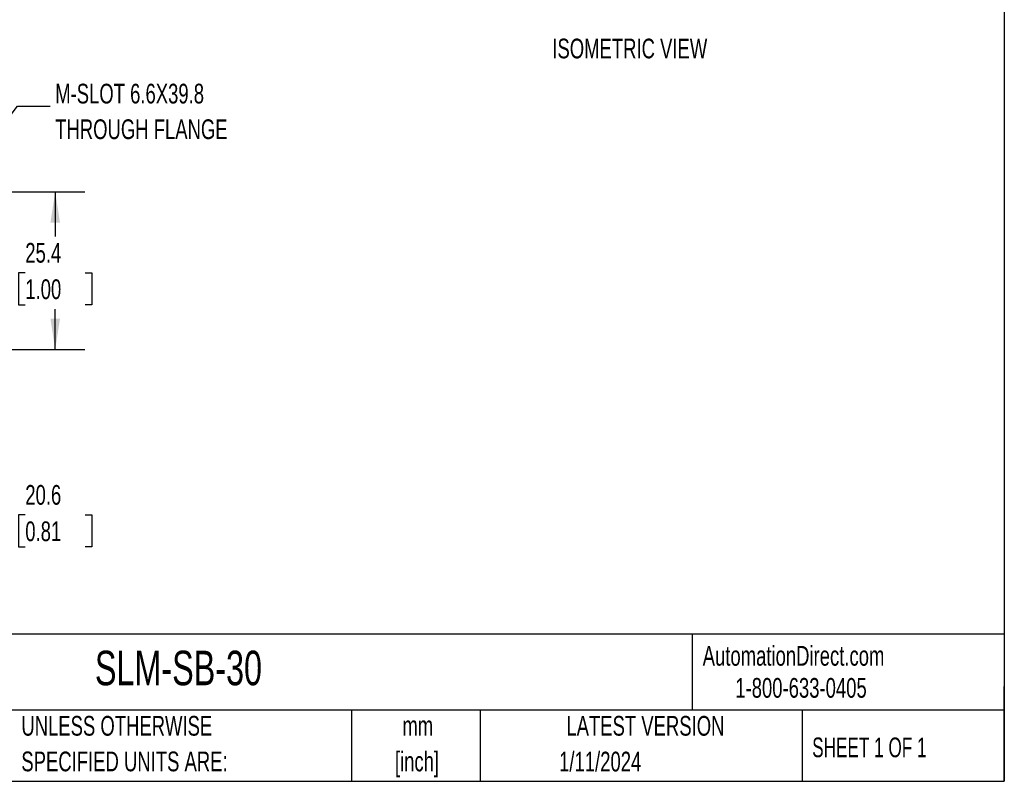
# Model space of a CAD drawing. Header units: millimetres. Extents: x 6 to 273, y 6 to 210.
# Tile 10 of 16: x 167 to 273, y 6 to 88. Entities that reach past the tile are written whole.
import ezdxf

# ---------------------------------------------------------------- set-up
doc = ezdxf.new("R2010")
doc.units = ezdxf.units.MM
doc.layers.add('DIMENSIONS', color=140, linetype='Continuous', lineweight=25)
doc.layers.add('TEXT', color=140, linetype='Continuous', lineweight=25)
doc.styles.add('SLDTEXTSTYLE0', font='TXT', dxfattribs={"width": 0.7})
doc.styles.add('SLDTEXTSTYLE1', font='TXT', dxfattribs={"width": 0.65})
doc.dimstyles.new('SLDDIMSTYLE1', dxfattribs={"dimtxt": 2.158008, "dimasz": 3.302, "dimexe": 0, "dimexo": 0.0625, "dimgap": 0.539502, "dimtad": 0, "dimtih": 1, "dimtoh": 1, "dimlfac": 1.5, "dimrnd": 1e-09, "dimzin": 12, "dimdsep": 46, "dimtxsty": 'SLDTEXTSTYLE0', "dimsah": 1, "dimcen": 0.09, "dimadec": 0, "dimazin": 3, "dimtfac": 1, "dimtofl": 0, "dimtmove": 0, "dimatfit": 3, "dimfxl": 0, "dimfrac": 2, "dimtolj": 1, "dimtzin": 12, "dimarcsym": 0})
doc.dimstyles.new('SLDDIMSTYLE5', dxfattribs={"dimtxt": 0.18, "dimasz": 3.302, "dimexe": 0, "dimexo": 0.0625, "dimgap": 0, "dimtad": 0, "dimtih": 1, "dimtoh": 1, "dimdec": 0, "dimrnd": 1e-09, "dimzin": 0, "dimdsep": 46, "dimtxsty": 'Standard', "dimsah": 1, "dimcen": 0.09, "dimadec": 0, "dimazin": 0, "dimtfac": 3.302, "dimtdec": 0, "dimtofl": 0, "dimtmove": 0, "dimatfit": 3, "dimfxl": 0, "dimfrac": 2, "dimtolj": 1, "dimtzin": 0, "dimarcsym": 0})

# ---------------------------------------------------------------- blocks, each defined once
blk = doc.blocks.new('_D_7')
at = {"layer": 'DIMENSIONS'}
for p, q in [((158.74, 54.59), (158.74, 31.77)), ((144.98, 47.47), (144.98, 31.77)), ((144.98, 34.94), (158.74, 34.94)), ((158.74, 34.94), (165.11, 34.94)), ((168.03, 34.94), (167.31, 34.94)), ((167.31, 34.94), (167.31, 31.51)), ((174.44, 34.94), (175.17, 34.94)), ((175.17, 34.94), (175.17, 31.51)), ((167.31, 31.51), (168.03, 31.51)), ((175.17, 31.51), (174.44, 31.51))]:
    blk.add_line(p, q, dxfattribs=at)
for points in [[(144.98, 34.94), (148.28, 34.43), (148.28, 35.45)], [(158.74, 34.94), (155.44, 35.45), (155.44, 34.43)]]:
    blk.add_solid(points, dxfattribs=at)
at = {"layer": 'DIMENSIONS', "char_height": 2.117, "attachment_point": 1, "style": 'SLDTEXTSTYLE0'}
for s, insert in [('20.6', (168.03, 38.15)), ('0.81', (168.03, 34.24))]:
    blk.add_mtext(s, dxfattribs=dict(at, insert=insert))
blk = doc.blocks.new('_D_8')
at = {"layer": 'DIMENSIONS'}
for p, q in [((150.2, 69.62), (174.41, 69.62)), ((171.24, 69.62), (171.24, 64.83)), ((168.03, 60.92), (167.31, 60.92)), ((167.31, 60.92), (167.31, 57.49)), ((174.44, 60.92), (175.17, 60.92)), ((175.17, 60.92), (175.17, 57.49)), ((167.31, 57.49), (168.03, 57.49)), ((175.17, 57.49), (174.44, 57.49)), ((171.24, 52.68), (171.24, 57.01)), ((150.2, 52.68), (174.41, 52.68))]:
    blk.add_line(p, q, dxfattribs=at)
for points in [[(171.24, 69.62), (170.73, 66.32), (171.75, 66.32)], [(171.24, 52.68), (171.75, 55.99), (170.73, 55.99)]]:
    blk.add_solid(points, dxfattribs=at)
at = {"layer": 'DIMENSIONS', "char_height": 2.117, "attachment_point": 1, "style": 'SLDTEXTSTYLE0'}
for s, insert in [('25.4', (168.03, 64.13)), ('1.00', (168.03, 60.22))]:
    blk.add_mtext(s, dxfattribs=dict(at, insert=insert))

msp = doc.modelspace()

# ---------------------------------------------------------------- linework, layer by layer
at = {"layer": 'TEXT'}
for p, q in [((273.05, 209.55), (273.05, 6.35)), ((273.05, 22.126108), (6.35, 22.126108)), ((239.575377, 22.126108), (239.575377, 13.97)), ((273.05, 6.35), (273.05, 16.51)), ((273.05, 13.97), (6.35, 13.97)), ((203.024305, 13.97), (203.024305, 6.35)), ((216.812098, 13.97), (216.812098, 6.35)), ((251.348749, 13.97), (251.348749, 6.35)), ((6.35, 6.35), (273.05, 6.35))]:
    msp.add_line(p, q, dxfattribs=at)

# ---------------------------------------------------------------- texts
at = {"color": 179, "linetype": 'Continuous', "lineweight": 18, "char_height": 2.11666667, "attachment_point": 1, "style": 'SLDTEXTSTYLE0'}
for s, insert in [('AutomationDirect.com', (240.694959, 20.876531)), ('1-800-633-0405', (244.19158, 17.437024))]:
    msp.add_mtext(s, dxfattribs=dict(at, insert=insert))
at = {"layer": 'DIMENSIONS', "char_height": 2.11666667, "attachment_point": 1, "style": 'SLDTEXTSTYLE0'}
for s, insert in [('ISOMETRIC VIEW', (224.566263, 86.051646)), ('M-SLOT 6.6X39.8', (171.237756, 81.211374)), ('THROUGH FLANGE', (171.237756, 77.389152))]:
    msp.add_mtext(s, dxfattribs=dict(at, insert=insert))
at = {"layer": 'TEXT'}
for s, insert, char_height, attachment_point, style in [('SLM-SB-30', (175.501799, 20.364383), 3.7041667, 1, 'SLDTEXTSTYLE0'), ('UNLESS OTHERWISE', (167.607913, 13.363994), 2.11666667, 1, 'SLDTEXTSTYLE0'), ('mm', (210.130371, 13.361291), 2.1166667, 2, 'SLDTEXTSTYLE0'), ('LATEST VERSION', (234.552131, 13.363994), 2.11666667, 2, 'SLDTEXTSTYLE0'), ('SHEET 1 OF 1', (252.441286, 11.05149), 2.11666667, 1, 'SLDTEXTSTYLE1'), ('SPECIFIED UNITS ARE:', (167.607913, 9.541772), 2.11666667, 1, 'SLDTEXTSTYLE0'), ('[inch]', (210.046586, 9.539069), 2.1166667, 2, 'SLDTEXTSTYLE0'), ('1/11/2024', (229.701493, 9.527538), 2.1166667, 2, 'SLDTEXTSTYLE0')]:
    msp.add_mtext(s, dxfattribs=dict(at, insert=insert, char_height=char_height, attachment_point=attachment_point, style=style))

# ---------------------------------------------------------------- dimensions: what is measured, and where the dimension line sits
at = {"layer": 'DIMENSIONS'}
for base, p1, p2, angle, picture, middle in [((171.237756, 69.617984), (148.927915, 52.684651), (148.927915, 69.617984), 90, '_D_8', (171.237756, 60.918938)), ((158.740781, 34.940693), (144.982448, 48.739184), (158.740781, 55.859651), 0, '_D_7', (171.237756, 34.940693))]:
    dim = msp.add_linear_dim(base=base, p1=p1, p2=p2, angle=angle, dimstyle='SLDDIMSTYLE1', dxfattribs=at)
    dim.commit()
    dim.dimension.update_dxf_attribs({"geometry": picture, "text_midpoint": middle, "dimtype": 160})

# ---------------------------------------------------------------- leaders
msp.add_leader([(155.446492, 63.474344), (167.186911, 78.807326), (170.699671, 78.807326)], dimstyle='SLDDIMSTYLE5', dxfattribs=at)

doc.saveas('drawing.dxf')
